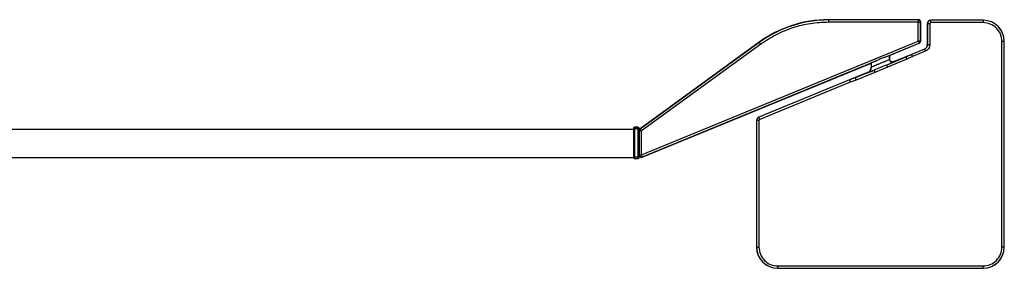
# Model space of a CAD drawing. Header units: millimetres. Extents: x 112 to 948, y 71 to 800.
# Tile 7 of 8: x 530 to 948, y 71 to 176. Entities that reach past the tile are written whole.
import ezdxf

# ---------------------------------------------------------------- set-up
doc = ezdxf.new("R2010")
doc.units = ezdxf.units.MM
doc.header["$LTSCALE"] = 5

msp = doc.modelspace()

# ---------------------------------------------------------------- linework, layer by layer
at = {"color": 7, "linetype": 'Continuous', "lineweight": 25}
for p, q in [((873.45, 176.19), (873.45, 176.11)), ((911.65, 176.19), (873.45, 176.19)), ((873.45, 176.11), (873.45, 175.11)), ((911.56, 176.11), (873.45, 176.11)), ((911.65, 176.19), (911.56, 176.11)), ((911.56, 176.11), (911.56, 175.11)), ((916.97, 175.95), (916.95, 175.96)), ((939.15, 175.96), (916.95, 175.96)), ((939.15, 175.95), (916.97, 175.95)), ((939.15, 175.96), (939.15, 175.95)), ((939.15, 175.95), (939.15, 174.95)), ((911.56, 175.11), (873.45, 175.11)), ((911.56, 175.11), (912.56, 175.11)), ((911.56, 167.16), (911.56, 175.11)), ((912.56, 175.11), (912.65, 175.19)), ((912.56, 167.16), (912.56, 175.11)), ((912.65, 167.1), (912.65, 175.19)), ((915.47, 174.45), (915.45, 174.46)), ((915.45, 174.46), (915.45, 165.58)), ((915.47, 174.45), (915.47, 165.57)), ((916.47, 174.45), (916.47, 165.57)), ((939.15, 174.95), (916.97, 174.95)), ((844.06, 166.65), (793.46, 129.88)), ((844.11, 166.57), (793.55, 129.84)), ((794.14, 118.91), (911.56, 167.16)), ((844.7, 165.77), (794.14, 129.03)), ((844.06, 166.65), (844.11, 166.57)), ((844.11, 166.57), (844.7, 165.77)), ((897.08, 160.13), (911.94, 166.24)), ((899.73, 161.12), (912.03, 166.18)), ((914.21, 163.73), (908.7, 161.46)), ((914.23, 163.72), (908.71, 161.45)), ((912.56, 167.16), (911.56, 167.16)), ((911.56, 167.16), (911.94, 166.24)), ((911.94, 166.24), (912.03, 166.18)), ((912.65, 167.1), (912.56, 167.16)), ((914.21, 163.73), (914.23, 163.72)), ((915.45, 165.58), (915.47, 165.57)), ((947.13, 79.76), (947.13, 166.96)), ((948.13, 166.96), (947.13, 166.96)), ((948.13, 79.76), (948.13, 166.96)), ((948.15, 166.96), (948.13, 166.96)), ((948.15, 79.76), (948.15, 166.96)), ((906.36, 160.31), (898.24, 156.97)), ((906.77, 159.4), (898.62, 156.05)), ((899.39, 161.04), (899.39, 159.35)), ((899.43, 159.41), (899.39, 159.35)), ((899.43, 159.41), (899.43, 161.05)), ((899.43, 159.41), (899.45, 159.45)), ((899.45, 159.45), (899.45, 161.17)), ((906.3, 160.48), (901.11, 158.34)), ((908.7, 161.46), (906.3, 160.48)), ((906.3, 160.48), (906.36, 160.31)), ((908.71, 161.45), (906.36, 160.31)), ((909.11, 160.53), (906.77, 159.4)), ((908.7, 161.46), (908.71, 161.45)), ((914.61, 162.79), (909.11, 160.53)), ((794.43, 117.85), (891.37, 157.69)), ((794.52, 117.98), (894.02, 158.87)), ((892.85, 154.76), (884.87, 151.48)), ((891.65, 157.86), (891.65, 156.13)), ((891.65, 156.13), (891.67, 156.11)), ((891.67, 157.87), (891.67, 156.11)), ((891.71, 156.13), (891.71, 157.88)), ((892.85, 154.76), (893.23, 153.83)), ((898.62, 156.05), (893.23, 153.83)), ((898.62, 156.05), (898.24, 156.97)), ((901.08, 158.3), (900.99, 158.24)), ((901.11, 158.34), (901.08, 158.3)), ((882.4, 150.65), (843.88, 134.82)), ((882.41, 150.64), (843.9, 134.81)), ((884.8, 151.64), (882.4, 150.65)), ((882.4, 150.65), (882.41, 150.64)), ((884.87, 151.48), (882.41, 150.64)), ((885.22, 150.54), (882.76, 149.7)), ((890.1, 153.82), (884.8, 151.64)), ((884.8, 151.64), (884.87, 151.48)), ((893.23, 153.83), (885.22, 150.54)), ((890.12, 153.8), (890.1, 153.82)), ((890.27, 153.82), (890.12, 153.8)), ((882.76, 149.7), (844.28, 133.88)), ((843.9, 134.81), (843.88, 134.82)), ((790.8, 129.68), (405.8, 129.68)), ((790.75, 130.08), (790.81, 130.02)), ((790.75, 130.08), (790.75, 129.68)), ((790.8, 129.68), (790.8, 117.68)), ((790.81, 130.02), (791.31, 130.02)), ((790.81, 117.85), (790.81, 130.02)), ((791.25, 130.58), (791.31, 130.52)), ((792.55, 130.58), (791.25, 130.58)), ((792.49, 130.52), (791.31, 130.52)), ((791.31, 117.85), (791.31, 130.02)), ((791.31, 130.02), (792.49, 130.02)), ((792.49, 130.52), (792.55, 130.58)), ((792.49, 130.52), (792.49, 130.02)), ((792.49, 130.02), (792.99, 130.02)), ((792.49, 130.02), (792.49, 117.85)), ((792.99, 130.02), (793.05, 130.08)), ((792.99, 130.02), (792.99, 117.85)), ((793.05, 130.08), (793.05, 128.23)), ((793.55, 129.84), (793.46, 129.88)), ((794.14, 129.03), (793.55, 129.84)), ((842.97, 133.42), (842.95, 133.43)), ((842.95, 133.43), (842.95, 79.76)), ((842.97, 133.42), (842.97, 79.76)), ((843.97, 133.42), (843.97, 79.76)), ((793.07, 128.21), (793.04, 128.03)), ((793.14, 129.03), (793.05, 129.07)), ((793.05, 128.23), (793.05, 129.07)), ((793.05, 128.23), (793.07, 128.21)), ((793.08, 128.1), (793.07, 128.21)), ((793.11, 120.8), (793.11, 127.06)), ((794.14, 129.03), (793.14, 129.03)), ((793.14, 129.03), (793.14, 118.91)), ((794.14, 118.91), (794.14, 129.03)), ((790.8, 117.68), (405.8, 117.68)), ((790.81, 117.85), (790.8, 117.83)), ((791.31, 117.85), (790.81, 117.85)), ((791.31, 117.35), (791.25, 117.28)), ((791.25, 117.28), (792.55, 117.28)), ((791.31, 117.35), (791.31, 117.85)), ((792.49, 117.85), (791.31, 117.85)), ((791.31, 117.35), (792.49, 117.35)), ((792.99, 117.85), (792.49, 117.85)), ((792.55, 117.28), (792.49, 117.35)), ((793.05, 117.78), (792.99, 117.85)), ((793.04, 119.83), (793.07, 119.66)), ((793.07, 119.66), (793.05, 119.64)), ((793.05, 118.77), (793.05, 119.64)), ((793.05, 119.64), (793.05, 117.78)), ((793.05, 118.77), (793.14, 118.91)), ((793.07, 119.66), (793.08, 119.77)), ((793.14, 118.91), (794.14, 118.91)), ((794.52, 117.98), (794.14, 118.91)), ((794.43, 117.85), (794.52, 117.98)), ((842.95, 79.76), (842.97, 79.76)), ((842.97, 79.76), (843.97, 79.76)), ((948.13, 79.76), (947.13, 79.76)), ((948.15, 79.76), (948.13, 79.76)), ((851.95, 71.78), (939.15, 71.78)), ((851.95, 70.78), (851.95, 71.78)), ((939.15, 70.78), (939.15, 71.78)), ((851.95, 70.78), (939.15, 70.78)), ((851.95, 70.76), (851.95, 70.78)), ((851.95, 70.76), (939.15, 70.76)), ((939.15, 70.76), (939.15, 70.78))]:
    msp.add_line(p, q, dxfattribs=at)
at = {"color": 7, "linetype": 'Continuous', "lineweight": 25, "flags": 128}
for points in [[(791.31, 130.02), (791.31, 130.12), (791.31, 130.21), (791.31, 130.3), (791.31, 130.37), (791.31, 130.43), (791.31, 130.48), (791.31, 130.51), (791.31, 130.52)], [(792.49, 117.85), (792.49, 117.75), (792.49, 117.66), (792.49, 117.57), (792.49, 117.49), (792.49, 117.43), (792.49, 117.39), (792.49, 117.36), (792.49, 117.35)]]:
    msp.add_lwpolyline(points, dxfattribs=at)
at = {"color": 7, "linetype": 'Continuous', "lineweight": 25}
for centre, radius, start, end in [((873.45, 126.19), 50, 90, 126), ((873.45, 126.19), 49.91, 90, 126), ((911.56, 175.11), 1, 0.0204, 89.9796), ((939.15, 166.96), 9, 360, 90), ((939.15, 166.96), 8.98, 0, 90), ((911.56, 167.16), 1, 292.3527, 359.9873), ((889.29, 156.04), 2.43, 293.839, 2.0177), ((791.31, 130.02), 0.5, 90.0074, 179.9926), ((792.49, 130.02), 0.5, 0.0074, 89.9926), ((794.14, 129.03), 1, 126.0093, 179.9907), ((791.31, 117.85), 0.5, 180.0074, 269.9926), ((792.49, 117.85), 0.5, 270.0074, 359.9926), ((794.14, 118.91), 1, 180.0346, 292.3054), ((851.95, 79.76), 9, 180, 270), ((851.95, 79.76), 8.98, 180, 270), ((939.15, 79.76), 8.98, 270, 0), ((939.15, 79.76), 9, 270, 0)]:
    msp.add_arc(centre, radius, start, end, dxfattribs=at)
at = {"color": 7, "linetype": 'Continuous', "lineweight": 25, "extrusion": (2.75257e-09, -5.79951e-13, 1)}
msp.add_ellipse((911.65, 175.19), major_axis=(0.707, 0.707, 0), ratio=0.999695, start_param=5.497939, end_param=7.068431, dxfattribs=at)
at = {"color": 7, "linetype": 'Continuous', "lineweight": 25}
for centre, major_axis, ratio, start_param, end_param in [((916.95, 174.46), (1.06, -1.06), 0.999391, 2.356575, 3.92661), ((913.45, 165.58), (1.66, -1.11), 0.999559, 5.69303, 6.87334), ((895.55, 159.42), (4.3, 1.77), 0.016144, 6.041842, 7.482815), ((895.55, 159.42), (4.3, 1.77), 0.016144, 1.92869, 3.369663), ((895.55, 159.39), (4.3, 1.77), 0.016144, 2.70021, 2.900249), ((844.45, 133.43), (1.25, -0.84), 0.999559, 2.551438, 3.731747), ((793.05, 123.93), (0, 4.05), 0.010472, 0, 3.141593)]:
    msp.add_ellipse(centre, major_axis=major_axis, ratio=ratio, start_param=start_param, end_param=end_param, dxfattribs=at)
at = {"color": 7, "linetype": 'Continuous', "lineweight": 25, "extrusion": (2.75244e-09, -3.88273e-13, 1)}
msp.add_ellipse((911.65, 167.1), major_axis=(0.831, -0.557, 0), ratio=0.999779, start_param=5.692842, end_param=6.873528, dxfattribs=at)
at = {"color": 7, "linetype": 'Continuous', "lineweight": 25, "extrusion": (2.75236e-09, 1.50909e-13, 1)}
msp.add_ellipse((791.25, 130.08), major_axis=(0.354, -0.354), ratio=0.99989, start_param=2.356249, end_param=3.926936, dxfattribs=at)
at = {"color": 7, "linetype": 'Continuous', "lineweight": 25, "extrusion": (1.3761e-09, 1.3761e-09, 1)}
msp.add_ellipse((792.55, 130.08), major_axis=(-0.354, -0.354), ratio=0.99989, start_param=2.356249, end_param=3.926936, dxfattribs=at)
at = {"color": 7, "linetype": 'Continuous', "lineweight": 25, "extrusion": (2.18534e-09, -1.11349e-09, 1)}
msp.add_ellipse((794.05, 129.07), major_axis=(0.891, -0.454, 0), ratio=0.999808, start_param=2.670431, end_param=3.612754, dxfattribs=at)
at = {"color": 7, "linetype": 'Continuous', "lineweight": 25, "extrusion": (2.75268e-09, 1.70611e-13, 1)}
msp.add_ellipse((791.25, 117.78), major_axis=(-0.354, -0.354), ratio=0.99989, start_param=5.699135, end_param=7.068529, dxfattribs=at)
at = {"color": 7, "linetype": 'Continuous', "lineweight": 25, "extrusion": (2.75268e-09, -1.70611e-13, 1)}
msp.add_ellipse((792.55, 117.78), major_axis=(-0.354, 0.354), ratio=0.99989, start_param=2.356249, end_param=3.926936, dxfattribs=at)
at = {"color": 7, "linetype": 'Continuous', "lineweight": 25, "extrusion": (2.75257e-09, -2.86024e-13, 1)}
msp.add_ellipse((794.05, 118.78), major_axis=(-0.557, -0.831, 0), ratio=0.999509, start_param=5.303061, end_param=7.26331, dxfattribs=at)
at = {"color": 7, "linetype": 'Continuous', "lineweight": 25}
for points, knots in [([(916.97, 175.95), (916.77, 175.92), (916.38, 175.88), (915.88, 175.53), (915.54, 175.04), (915.49, 174.64), (915.47, 174.45)], [0, 0, 0, 0, 0.249987, 0.499977, 0.749978, 1, 1, 1, 1]), ([(916.47, 174.45), (916.48, 174.51), (916.49, 174.64), (916.61, 174.81), (916.77, 174.92), (916.9, 174.94), (916.97, 174.95)], [0, 0, 0, 0, 0.2500589, 0.499984, 0.7498975, 1, 1, 1, 1]), ([(915.47, 165.57), (915.47, 165.57), (915.47, 165.37), (915.41, 164.97), (915.15, 164.44), (914.76, 163.99), (914.41, 163.81), (914.23, 163.72)], [0, 0, 0, 0, 0.0000086, 0.2500274, 0.5000109, 0.7499759, 1, 1, 1, 1]), ([(916.47, 165.57), (916.44, 165.27), (916.39, 164.68), (915.99, 163.87), (915.4, 163.2), (914.87, 162.93), (914.61, 162.79)], [0, 0, 0, 0, 0.250405, 0.500502, 0.750359, 1, 1, 1, 1]), ([(891.71, 156.13), (891.86, 156.19), (892.16, 156.32), (893.01, 156.7), (894.06, 157.16), (895.28, 157.67), (896.57, 158.17), (897.8, 158.64), (898.84, 159.05), (899.21, 159.25), (899.39, 159.35)], [0, 0, 0, 0, 0.11332, 0.229715, 0.349935, 0.473986, 0.601576, 0.732285, 0.865465, 1, 1, 1, 1]), ([(897.08, 160.13), (896.58, 159.95), (895.54, 159.57), (894.54, 159.11), (894.02, 158.87)], [0, 0, 0, 0, 0.482606, 1, 1, 1, 1]), ([(899.39, 159.35), (899.4, 159.27), (899.41, 159.09), (899.52, 158.82), (899.69, 158.57), (899.92, 158.37), (900.19, 158.22), (900.47, 158.16), (900.75, 158.16), (900.92, 158.22), (900.99, 158.24)], [0, 0, 0, 0, 0.111413, 0.233285, 0.363374, 0.498143, 0.633203, 0.764108, 0.887179, 1, 1, 1, 1]), ([(901.11, 158.34), (901.03, 158.32), (900.84, 158.25), (900.54, 158.24), (900.24, 158.31), (899.96, 158.45), (899.73, 158.66), (899.56, 158.92), (899.47, 159.19), (899.46, 159.37), (899.45, 159.45)], [0, 0, 0, 0, 0.105128, 0.249774, 0.375388, 0.499926, 0.640511, 0.770695, 0.89051, 1, 1, 1, 1]), ([(906.36, 160.31), (906.37, 160.3), (906.38, 160.27), (906.45, 160.11), (906.55, 159.91), (906.66, 159.66), (906.73, 159.49), (906.77, 159.4)], [0, 0, 0, 0, 0.2248157, 0.4244266, 0.6423484, 0.8038555, 1, 1, 1, 1]), ([(908.71, 161.45), (908.71, 161.44), (908.72, 161.41), (908.78, 161.28), (908.86, 161.11), (908.93, 160.95), (909.02, 160.75), (909.08, 160.61), (909.11, 160.53)], [0, 0, 0, 0, 0.193354, 0.424005, 0.553903, 0.693206, 0.841907, 1, 1, 1, 1]), ([(891.65, 156.13), (891.63, 155.87), (891.58, 155.38), (891.25, 154.72), (890.76, 154.16), (890.33, 153.94), (890.1, 153.82)], [0, 0, 0, 0, 0.2614555, 0.5014417, 0.7448515, 1, 1, 1, 1]), ([(890.12, 153.8), (890.34, 153.91), (890.78, 154.13), (891.28, 154.7), (891.61, 155.38), (891.65, 155.87), (891.67, 156.11)], [0, 0, 0, 0, 0.2446801, 0.5002742, 0.7557221, 1, 1, 1, 1]), ([(890.27, 153.82), (890.54, 153.91), (891.1, 154.09), (892.25, 154.53), (892.85, 154.76)], [0, 0, 0, 0, 0.481558, 1, 1, 1, 1]), ([(891.67, 156.11), (891.68, 156.11), (891.68, 156.1), (891.7, 156.12), (891.71, 156.13)], [0, 0, 0, 0, 0.4913469, 1, 1, 1, 1]), ([(898.24, 156.97), (897.33, 156.63), (895.51, 155.94), (893.73, 155.15), (892.85, 154.76)], [0, 0, 0, 0, 0.500368, 1, 1, 1, 1]), ([(898.24, 156.97), (898.87, 157.25), (900.12, 157.8), (900.71, 158.1), (900.99, 158.24)], [0, 0, 0, 0, 0.5099843, 1, 1, 1, 1]), ([(882.41, 150.64), (882.41, 150.62), (882.42, 150.59), (882.49, 150.43), (882.57, 150.22), (882.66, 149.97), (882.73, 149.8), (882.76, 149.7)], [0, 0, 0, 0, 0.224816, 0.424427, 0.642348, 0.803856, 1, 1, 1, 1]), ([(884.87, 151.48), (884.88, 151.47), (884.88, 151.44), (884.94, 151.31), (885, 151.14), (885.06, 150.97), (885.14, 150.77), (885.19, 150.62), (885.22, 150.54)], [0, 0, 0, 0, 0.193354, 0.424005, 0.553903, 0.693206, 0.841907, 1, 1, 1, 1]), ([(843.9, 134.81), (843.77, 134.74), (843.5, 134.6), (843.21, 134.27), (843.01, 133.86), (842.98, 133.57), (842.97, 133.42)], [0, 0, 0, 0, 0.250031, 0.500039, 0.750027, 1, 1, 1, 1]), ([(843.97, 133.42), (843.97, 133.47), (843.98, 133.57), (844.05, 133.7), (844.15, 133.82), (844.23, 133.86), (844.28, 133.88)], [0, 0, 0, 0, 0.250852, 0.500085, 0.750886, 1, 1, 1, 1]), ([(793.08, 128.1), (793.08, 128.04), (793.07, 127.97), (793.04, 127.91), (793.03, 127.91)], [0, 0, 0, 0, 0.873957, 1, 1, 1, 1]), ([(793.08, 119.77), (793.09, 119.97), (793.1, 120.37), (793.12, 121.39), (793.13, 122.6), (793.13, 123.93), (793.13, 125.27), (793.12, 126.48), (793.1, 127.49), (793.09, 127.9), (793.08, 128.1)], [0, 0, 0, 0, 0.125057, 0.250062, 0.375074, 0.50008, 0.625075, 0.750058, 0.875015, 1, 1, 1, 1]), ([(793.03, 119.96), (793.04, 119.95), (793.07, 119.89), (793.08, 119.83), (793.08, 119.77)], [0, 0, 0, 0, 0.126054, 1, 1, 1, 1])]:
    msp.add_open_spline(points, degree=3, knots=knots, dxfattribs=at)
for points in [[(916.97, 174.95), (916.97, 175.07), (916.97, 175.33), (916.97, 175.66), (916.97, 175.89), (916.97, 175.93), (916.97, 175.95)], [(873.45, 175.11), (870.89, 174.99), (865.77, 174.76), (858.28, 172.88), (851.12, 170), (846.84, 167.18), (844.7, 165.77)], [(916.47, 174.45), (916.34, 174.45), (916.08, 174.45), (915.76, 174.45), (915.53, 174.45), (915.49, 174.45), (915.47, 174.45)], [(947.13, 166.96), (947.01, 168.01), (946.77, 170.1), (944.93, 172.74), (942.29, 174.59), (940.2, 174.83), (939.15, 174.95)], [(914.23, 163.72), (914.24, 163.7), (914.25, 163.66), (914.34, 163.45), (914.46, 163.15), (914.56, 162.91), (914.61, 162.79)], [(915.47, 165.57), (915.49, 165.57), (915.53, 165.57), (915.76, 165.57), (916.08, 165.57), (916.34, 165.57), (916.47, 165.57)], [(901.08, 158.3), (900.99, 158.27), (900.8, 158.21), (900.51, 158.21), (900.22, 158.27), (899.95, 158.41), (899.73, 158.6), (899.56, 158.84), (899.45, 159.12), (899.44, 159.31), (899.43, 159.41)], [(844.28, 133.88), (844.23, 134), (844.13, 134.24), (844.01, 134.54), (843.92, 134.76), (843.91, 134.79), (843.9, 134.81)], [(843.97, 133.42), (843.84, 133.42), (843.58, 133.42), (843.26, 133.42), (843.03, 133.42), (842.99, 133.42), (842.97, 133.42)], [(843.97, 79.76), (844.09, 78.72), (844.33, 76.63), (846.17, 73.99), (848.81, 72.14), (850.9, 71.9), (851.95, 71.78)], [(939.15, 71.78), (940.2, 71.9), (942.29, 72.14), (944.93, 73.99), (946.77, 76.63), (947.01, 78.72), (947.13, 79.76)]]:
    msp.add_open_spline(points, degree=3, dxfattribs=at)

doc.saveas('drawing.dxf')
